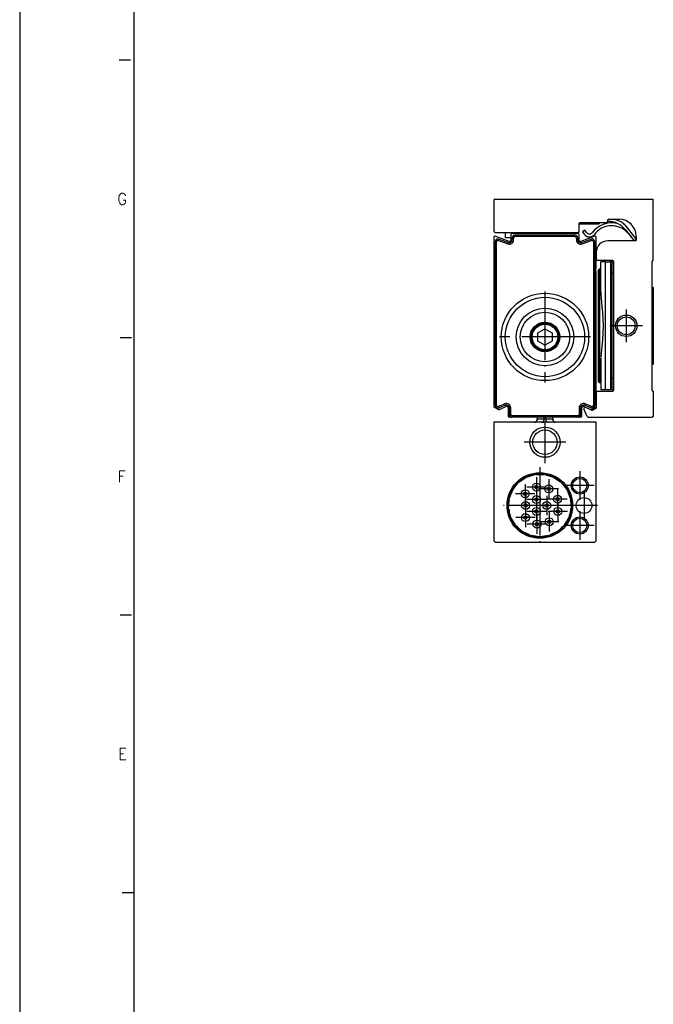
# Model space of a CAD drawing. Header units: inches. Extents: x -381 to 1766, y -418 to 176.
# Tile 2 of 19: x -381 to -270, y -239 to -66. Entities that reach past the tile are written whole.
import ezdxf

# ---------------------------------------------------------------- set-up
doc = ezdxf.new("R2010")
doc.units = ezdxf.units.IN
doc.linetypes.add('DOT_CENTER', pattern=[14, 12, -1, 0, -1])
doc.layers.add('1', color=7, linetype='Continuous')
doc.styles.add('CONVERTER_12', font='txt.shx', dxfattribs={"width": 0.9})

# ---------------------------------------------------------------- blocks, each defined once
blk = doc.blocks.new('Marco_a1', base_point=(38.87, -121.38))
at = {"layer": '1', "color": 2, "linetype": 'Continuous'}
for p, q in [((-381.13, 175.62), (-381.13, -418.38)), ((-361.7, -73.51), (-363.7, -73.51)), ((-361.51, -122.18), (-363.51, -122.18)), ((-361.51, -170.85), (-363.51, -170.85)), ((-361.13, -219.51), (-363.13, -219.51))]:
    blk.add_line(p, q, dxfattribs=at)
at = {"layer": '1', "color": 7, "linetype": 'Continuous'}
blk.add_line((-361.13, 170.62), (-361.13, -413.38), dxfattribs=at)
at = {"layer": '1', "color": 2, "char_height": 2, "attachment_point": 4, "line_spacing_factor": 1.20048, "style": 'CONVERTER_12'}
for s, insert in [('G', (-363.97, -97.85)), ('F', (-363.92, -146.51)), ('E', (-363.83, -195.18))]:
    blk.add_mtext(s, dxfattribs=dict(at, insert=insert))
blk = doc.blocks.new('Top', base_point=(38.87, -121.38))
blk.add_blockref('Marco_a1', (38.87, -121.38))
blk = doc.blocks.new('_dummy_frame', base_point=(-381.13, -418.38))
blk.add_blockref('Top', (38.87, -121.38))
blk = doc.blocks.new('PERFIL_SV_870__35', base_point=(-298, -136.14))
at = {"color": 7, "linetype": 'Continuous'}
for p, q in [((-298, -104.59), (-298, -134.2)), ((-295.27, -105.3), (-297.73, -104.4)), ((-297.16, -105.13), (-297.08, -104.89)), ((-297.16, -105.13), (-295.51, -105.73)), ((-297.08, -104.89), (-295.42, -105.5)), ((-295, -104.09), (-295, -105.11)), ((-283.2, -103.89), (-294.8, -103.89)), ((-294.5, -104.64), (-294.75, -104.64)), ((-294.75, -105.03), (-294.75, -104.64)), ((-294.5, -105.03), (-294.75, -105.03)), ((-294.5, -105.03), (-294.5, -104.64)), ((-294.25, -104.39), (-294.25, -104.14)), ((-294.25, -104.14), (-283.75, -104.14)), ((-294.25, -104.39), (-283.75, -104.39)), ((-283.75, -104.39), (-283.75, -104.14)), ((-283.5, -104.64), (-283.25, -104.64)), ((-283.5, -104.64), (-283.5, -105.03)), ((-283.5, -105.03), (-283.25, -105.03)), ((-283.25, -104.64), (-283.25, -105.03)), ((-283, -105.11), (-283, -104.09)), ((-280.27, -104.4), (-282.73, -105.3)), ((-282.58, -105.5), (-280.92, -104.89)), ((-282.49, -105.73), (-280.84, -105.13)), ((-280.84, -105.13), (-280.92, -104.89)), ((-280, -107.2), (-280, -104.59)), ((-297.5, -105.36), (-297.75, -105.36)), ((-297.75, -134.01), (-297.75, -105.36)), ((-297.5, -134.01), (-297.5, -105.36)), ((-295.51, -105.73), (-295.42, -105.5)), ((-282.49, -105.73), (-282.58, -105.5)), ((-280.5, -105.36), (-280.25, -105.36)), ((-280.5, -105.36), (-280.5, -134.01)), ((-280.25, -105.36), (-280.25, -134.01)), ((-280, -110.09), (-280, -107.2)), ((-280, -134.2), (-280, -110.49)), ((-290.25, -121.33), (-289, -120.61)), ((-289, -120.61), (-287.75, -121.33)), ((-290.25, -122.78), (-290.25, -121.33)), ((-287.75, -121.33), (-287.75, -122.78)), ((-289, -123.5), (-290.25, -122.78)), ((-287.75, -122.78), (-289, -123.5)), ((-297.9, -134.37), (-297.18, -134.79)), ((-297.5, -134.01), (-297.75, -134.01)), ((-296.03, -133.79), (-297.16, -134.24)), ((-297.16, -134.24), (-297.06, -134.47)), ((-295.94, -134.02), (-297.06, -134.47)), ((-297, -134.79), (-295.74, -134.21)), ((-296.03, -133.79), (-295.94, -134.02)), ((-295.46, -134.39), (-295.46, -135.89)), ((-295, -134.48), (-295.25, -134.48)), ((-295.25, -135.64), (-295.25, -134.48)), ((-295, -135.64), (-295, -134.48)), ((-283, -134.48), (-283, -135.64)), ((-283, -134.48), (-282.75, -134.48)), ((-282.75, -134.48), (-282.75, -135.64)), ((-282.54, -135.89), (-282.54, -134.39)), ((-282.26, -134.21), (-281, -134.79)), ((-281.97, -133.79), (-282.06, -134.02)), ((-280.94, -134.47), (-282.06, -134.02)), ((-280.84, -134.24), (-281.97, -133.79)), ((-280.84, -134.24), (-280.94, -134.47)), ((-280.82, -134.79), (-280.1, -134.37)), ((-280.5, -134.01), (-280.25, -134.01)), ((-294.97, -136.09), (-295.26, -136.09)), ((-295, -135.64), (-295.25, -135.64)), ((-294.75, -135.89), (-294.75, -136.14)), ((-283.25, -135.89), (-294.75, -135.89)), ((-283.25, -136.14), (-294.75, -136.14)), ((-283.25, -135.89), (-283.25, -136.14)), ((-283.06, -136.11), (-283.03, -136.09)), ((-282.74, -136.09), (-283.03, -136.09)), ((-283, -135.64), (-282.75, -135.64))]:
    blk.add_line(p, q, dxfattribs=at)
for radius in [7.66, 6.96, 5.04, 4.34, 2.6, 2.42, 2.25]:
    blk.add_circle((-289, -122.05), radius, dxfattribs=at)
for centre, radius, start, end in [((-297.8, -104.59), 0.2, 70, 180), ((-297.25, -105.36), 0.5, 69.8637, 180), ((-297.25, -105.36), 0.25, 69.8637, 180), ((-295.25, -105.03), 0.75, 249.8637, 0), ((-295.25, -105.03), 0.5, 249.8637, 0), ((-295.2, -105.11), 0.2, 250, 0), ((-294.8, -104.09), 0.2, 90, 180), ((-294.25, -104.64), 0.5, 90, 180), ((-294.25, -104.64), 0.25, 90, 180), ((-283.75, -104.64), 0.5, 0, 90), ((-283.75, -104.64), 0.25, 0, 90), ((-282.75, -105.03), 0.75, 180, 290.1363), ((-282.75, -105.03), 0.5, 180, 290.1363), ((-283.2, -104.09), 0.2, 0, 90), ((-282.8, -105.11), 0.2, 180, 290), ((-280.75, -105.36), 0.5, 0, 110.1363), ((-280.75, -105.36), 0.25, 0, 110.1363), ((-280.2, -104.59), 0.2, 0, 110), ((-280, -110.29), 0.2, 90, 270), ((-297.8, -134.2), 0.2, 180, 240), ((-297.25, -134.01), 0.5, 180, 291.8014), ((-297.25, -134.01), 0.25, 180, 291.8014), ((-295.75, -134.48), 0.75, 0, 111.8014), ((-295.75, -134.48), 0.5, 0, 111.8014), ((-295.66, -134.39), 0.2, 0, 115), ((-282.25, -134.48), 0.75, 68.1986, 180), ((-282.25, -134.48), 0.5, 68.1986, 180), ((-282.34, -134.39), 0.2, 65, 180), ((-280.75, -134.01), 0.5, 248.1986, 0), ((-280.75, -134.01), 0.25, 248.1986, 0), ((-280.2, -134.2), 0.2, 300, 0), ((-297.08, -134.61), 0.2, 240, 295), ((-295.26, -135.89), 0.2, 180, 270), ((-294.75, -135.64), 0.5, 180, 270), ((-294.75, -135.64), 0.25, 180, 270), ((-294.75, -135.64), 0.5, 244.158, 247.5), ((-283.25, -135.64), 0.5, 270, 360), ((-283.25, -135.64), 0.25, 270, 0), ((-282.74, -135.89), 0.2, 270, 0), ((-280.92, -134.61), 0.2, 245, 300)]:
    blk.add_arc(centre, radius, start, end, dxfattribs=at)
at = {"layer": '1', "color": 2, "linetype": 'DOT_CENTER'}
for p, q in [((-289, -114.1), (-289, -130.01)), ((-289, -118.45), (-289, -125.65)), ((-281.04, -122.05), (-296.96, -122.05)), ((-285.4, -122.05), (-292.6, -122.05))]:
    blk.add_line(p, q, dxfattribs=at)
blk = doc.blocks.new('CABEZA_S__36', base_point=(-298, -158.1))
at = {"color": 7, "linetype": 'Continuous'}
for p, q in [((-290.35, -136.14), (-290.35, -136.42)), ((-289.15, -136.42), (-289.15, -136.14)), ((-288.85, -136.42), (-288.85, -136.14)), ((-287.65, -136.42), (-287.65, -136.14)), ((-298, -137), (-298, -157.8)), ((-280, -137), (-298, -137)), ((-290.85, -137), (-290.66, -136.97)), ((-290.66, -136.97), (-290.5, -136.86)), ((-290.5, -136.86), (-290.39, -136.7)), ((-290.39, -136.7), (-290.35, -136.5)), ((-290.35, -136.42), (-289.15, -136.42)), ((-290.35, -136.5), (-290.35, -136.42)), ((-289.48, -137), (-289.35, -137)), ((-289.35, -137), (-289.18, -137)), ((-289.14, -136.43), (-289.15, -136.42)), ((-289.13, -136.44), (-289.14, -136.43)), ((-289.09, -136.47), (-289.13, -136.44)), ((-289.08, -136.48), (-289.09, -136.47)), ((-289, -136.49), (-289.08, -136.48)), ((-288.92, -136.48), (-289, -136.49)), ((-288.91, -136.47), (-288.92, -136.48)), ((-288.87, -136.44), (-288.91, -136.47)), ((-288.86, -136.43), (-288.87, -136.44)), ((-288.85, -136.42), (-288.86, -136.43)), ((-288.85, -136.42), (-287.65, -136.42)), ((-288.52, -137), (-288.82, -137)), ((-287.65, -136.42), (-287.65, -136.5)), ((-287.65, -136.5), (-287.61, -136.7)), ((-287.61, -136.7), (-287.5, -136.86)), ((-287.5, -136.86), (-287.34, -136.97)), ((-287.34, -136.97), (-287.15, -137)), ((-280, -157.8), (-280, -137)), ((-293.57, -147.53), (-292.35, -146.69)), ((-292.21, -146.63), (-290.8, -146.19)), ((-291.53, -146.34), (-291.98, -146.55)), ((-291.03, -146.26), (-291.53, -146.34)), ((-290.64, -146.17), (-289.16, -146.17)), ((-289.9, -146.09), (-290.4, -146.17)), ((-289.4, -146.17), (-289.9, -146.09)), ((-289, -146.19), (-287.59, -146.63)), ((-288.27, -146.34), (-288.77, -146.26)), ((-287.82, -146.55), (-288.27, -146.34)), ((-287.45, -146.69), (-286.23, -147.53)), ((-294.61, -148.79), (-293.69, -147.64)), ((-294.21, -148.17), (-294.46, -148.6)), ((-293.84, -147.83), (-294.21, -148.17)), ((-293.01, -147.05), (-293.37, -147.39)), ((-292.55, -146.83), (-293.01, -147.05)), ((-286.79, -147.05), (-287.25, -146.83)), ((-286.43, -147.39), (-286.79, -147.05)), ((-286.11, -147.64), (-285.19, -148.79)), ((-285.59, -148.17), (-285.96, -147.83)), ((-285.34, -148.6), (-285.59, -148.17)), ((-295.23, -150.31), (-294.69, -148.93)), ((-295.03, -149.59), (-295.14, -150.08)), ((-294.78, -149.16), (-295.03, -149.59)), ((-285.11, -148.93), (-284.57, -150.31)), ((-284.77, -149.59), (-285.02, -149.16)), ((-284.66, -150.08), (-284.77, -149.59)), ((-295.29, -150.7), (-295.4, -151.19)), ((-295.4, -151.19), (-295.36, -151.69)), ((-295.38, -151.94), (-295.27, -150.46)), ((-284.53, -150.46), (-284.42, -151.94)), ((-284.4, -151.19), (-284.51, -150.7)), ((-284.42, -151.92), (-284.42, -151.87)), ((-284.39, -151.52), (-284.4, -151.19)), ((-295.04, -153.54), (-295.37, -152.09)), ((-295.31, -152.33), (-295.28, -152.83)), ((-295.28, -152.83), (-295.09, -153.3)), ((-284.43, -152.09), (-284.76, -153.54)), ((-284.71, -153.3), (-284.52, -152.83)), ((-284.52, -152.83), (-284.45, -152.17)), ((-294.24, -154.96), (-294.98, -153.68)), ((-294.86, -153.89), (-294.67, -154.36)), ((-294.67, -154.36), (-294.36, -154.75)), ((-293.06, -156.09), (-294.14, -155.09)), ((-293.96, -155.25), (-293.65, -155.65)), ((-285.66, -155.09), (-286.74, -156.09)), ((-286.15, -155.65), (-285.84, -155.25)), ((-284.82, -153.68), (-285.56, -154.96)), ((-285.44, -154.75), (-285.13, -154.36)), ((-285.13, -154.36), (-284.94, -153.89)), ((-293.65, -155.65), (-293.24, -155.93)), ((-291.59, -156.83), (-292.93, -156.18)), ((-292.71, -156.29), (-292.29, -156.57)), ((-292.29, -156.57), (-291.81, -156.72)), ((-289.9, -157.1), (-291.44, -156.87)), ((-291.2, -156.91), (-290.72, -157.06)), ((-290.72, -157.06), (-290.22, -157.06)), ((-288.36, -156.87), (-289.9, -157.1)), ((-289.58, -157.06), (-289.08, -157.06)), ((-289.08, -157.06), (-288.6, -156.91)), ((-286.87, -156.18), (-288.21, -156.83)), ((-287.99, -156.72), (-287.51, -156.57)), ((-287.51, -156.57), (-287.09, -156.29)), ((-286.56, -155.93), (-286.15, -155.65)), ((-297.7, -158.1), (-298, -157.8)), ((-280.3, -158.1), (-297.7, -158.1)), ((-280, -157.8), (-280.3, -158.1))]:
    blk.add_line(p, q, dxfattribs=at)
for centre, radius in [((-289, -140.5), 2.65), ((-289, -140.5), 2.15), ((-289.9, -151.6), 5.75), ((-289.9, -151.6), 5.57), ((-282.9, -148.1), 1.5), ((-290.5, -148.36), 0.7), ((-290.5, -148.36), 0.298), ((-288.35, -148.69), 0.7), ((-288.35, -148.69), 0.298), ((-282.9, -148.1), 1.25), ((-292.47, -149.54), 0.7), ((-292.47, -149.54), 0.298), ((-290.5, -150.57), 0.7), ((-286.79, -150.49), 0.7), ((-286.79, -150.49), 0.298), ((-292.4, -151.6), 0.7), ((-292.4, -151.6), 0.298), ((-290.5, -150.57), 0.298), ((-288.7, -151.6), 0.7), ((-288.7, -151.6), 0.298), ((-286.76, -152.63), 0.7), ((-282.15, -151.6), 1.38), ((-292.43, -153.72), 0.7), ((-292.43, -153.72), 0.298), ((-290.5, -152.64), 0.7), ((-290.5, -152.64), 0.298), ((-286.76, -152.63), 0.298), ((-282.9, -155.1), 1.5), ((-290.4, -154.87), 0.7), ((-290.4, -154.87), 0.298), ((-288.25, -154.46), 0.7), ((-288.25, -154.46), 0.298), ((-282.9, -155.1), 1.25)]:
    blk.add_circle(centre, radius, dxfattribs=at)
for start, end in [(107.1429, 261.4286), (278.5714, 107.1429)]:
    blk.add_arc((-289.9, -151.6), 5.55, start, end, dxfattribs=at)
for points, knots in [([(-289.63, -137), (-289.58, -137), (-289.49, -136.99), (-289.35, -136.93), (-289.25, -136.83), (-289.17, -136.7), (-289.13, -136.56), (-289.14, -136.46), (-289.15, -136.42)], [0, 0, 0, 0, 0.1429972, 0.2863808, 0.4304071, 0.5751178, 0.7203291, 0.8656939, 0.8656939, 0.8656939, 0.8656939]), ([(-288.85, -136.42), (-288.86, -136.46), (-288.87, -136.56), (-288.83, -136.7), (-288.75, -136.83), (-288.65, -136.93), (-288.51, -136.99), (-288.42, -137), (-288.37, -137)], [0, 0, 0, 0, 0.1453648, 0.2905761, 0.4352868, 0.5793131, 0.7226967, 0.8656939, 0.8656939, 0.8656939, 0.8656939])]:
    blk.add_open_spline(points, degree=3, knots=knots, dxfattribs=at)
at = {"layer": '1', "color": 2, "linetype": 'DOT_CENTER'}
for p, q in [((-289, -136.85), (-289, -144.15)), ((-285.35, -140.5), (-292.65, -140.5)), ((-289.9, -144.86), (-289.9, -158.35)), ((-290.5, -146.66), (-290.5, -150.06)), ((-282.9, -145.6), (-282.9, -150.6)), ((-292.47, -147.84), (-292.47, -151.24)), ((-288.8, -148.36), (-292.2, -148.36)), ((-288.35, -146.99), (-288.35, -150.39)), ((-280.4, -148.1), (-285.4, -148.1)), ((-290.77, -149.54), (-294.17, -149.54)), ((-292.4, -149.9), (-292.4, -153.3)), ((-290.5, -148.87), (-290.5, -152.27)), ((-286.65, -148.69), (-290.05, -148.69)), ((-288.7, -149.9), (-288.7, -153.3)), ((-286.79, -148.79), (-286.79, -152.19)), ((-282.15, -149.23), (-282.15, -153.98)), ((-283.15, -151.6), (-296.65, -151.6)), ((-290.7, -151.6), (-294.1, -151.6)), ((-288.8, -150.57), (-292.2, -150.57)), ((-290.5, -150.94), (-290.5, -154.34)), ((-287, -151.6), (-290.4, -151.6)), ((-285.09, -150.49), (-288.49, -150.49)), ((-286.76, -150.93), (-286.76, -154.33)), ((-279.78, -151.6), (-284.53, -151.6)), ((-292.43, -152.02), (-292.43, -155.42)), ((-288.8, -152.64), (-292.2, -152.64)), ((-290.4, -153.17), (-290.4, -156.57)), ((-285.06, -152.63), (-288.46, -152.63)), ((-288.25, -152.76), (-288.25, -156.16)), ((-282.9, -152.6), (-282.9, -157.6)), ((-290.73, -153.72), (-294.13, -153.72)), ((-288.7, -154.87), (-292.1, -154.87)), ((-286.55, -154.46), (-289.95, -154.46)), ((-280.4, -155.1), (-285.4, -155.1))]:
    blk.add_line(p, q, dxfattribs=at)
blk = doc.blocks.new('SOPORTE_SV_870__37', base_point=(-298, -136.09))
at = {"color": 7, "linetype": 'Continuous'}
for p, q in [((-298, -98.09), (-298, -103.49)), ((-297.8, -97.89), (-270.2, -97.89)), ((-270.2, -97.89), (-270.14, -97.9)), ((-270.14, -97.9), (-270.12, -97.91)), ((-270.12, -97.91), (-270.09, -97.93)), ((-270.09, -97.93), (-270.03, -97.98)), ((-270.03, -97.98), (-270.02, -98.02)), ((-270.02, -98.02), (-270.01, -98.04)), ((-270.01, -98.04), (-270, -98.09)), ((-270, -108.59), (-270, -98.09)), ((-278.02, -101.87), (-278.01, -101.85)), ((-278.01, -101.85), (-278, -101.79)), ((-278, -101.59), (-277.99, -101.54)), ((-278, -101.79), (-278, -101.59)), ((-277.99, -101.54), (-277.98, -101.52)), ((-277.98, -101.52), (-277.97, -101.48)), ((-277.97, -101.48), (-277.91, -101.43)), ((-277.97, -101.48), (-277.94, -101.45)), ((-277.94, -101.8), (-277.97, -101.48)), ((-277.94, -101.45), (-277.91, -101.43)), ((-277.91, -101.43), (-277.88, -101.41)), ((-277.91, -101.43), (-277.88, -101.41)), ((-277.88, -101.41), (-277.86, -101.4)), ((-277.88, -101.41), (-277.86, -101.4)), ((-277.86, -101.4), (-277.8, -101.39)), ((-277.8, -101.39), (-276, -101.39)), ((-283.03, -103.61), (-283.02, -103.57)), ((-283.02, -103.57), (-283.01, -103.55)), ((-283.01, -103.55), (-283, -103.49)), ((-283, -102.19), (-282.99, -102.14)), ((-283, -103.49), (-283, -102.19)), ((-279.6, -102.29), (-283, -102.29)), ((-282.99, -102.14), (-282.98, -102.12)), ((-282.98, -102.12), (-282.97, -102.08)), ((-282.97, -102.08), (-282.94, -102.05)), ((-282.94, -102.05), (-282.91, -102.03)), ((-282.91, -102.03), (-282.88, -102.01)), ((-282.88, -102.01), (-282.86, -102)), ((-282.86, -102), (-282.8, -102)), ((-282.8, -102), (-278.2, -102)), ((-281.99, -103.33), (-282.4, -103.62)), ((-281.7, -103.74), (-281.99, -103.33)), ((-281.7, -103.74), (-281.99, -103.33)), ((-281.7, -103.74), (-281.99, -103.33)), ((-281.7, -103.74), (-281.99, -103.33)), ((-280.26, -103.23), (-280.73, -103.76)), ((-280.26, -103.23), (-280.73, -103.76)), ((-280.26, -103.23), (-280.73, -103.76)), ((-279.3, -102), (-279.6, -102.29)), ((-279.6, -102), (-279.6, -102.17)), ((-279.6, -102.17), (-279.6, -102.29)), ((-278.16, -101.99), (-278.2, -102)), ((-278.2, -102), (-278.14, -101.99)), ((-278.14, -101.99), (-278.16, -101.99)), ((-278.14, -101.99), (-278.12, -101.98)), ((-278.12, -101.98), (-278.09, -101.96)), ((-278.11, -101.98), (-278.12, -101.98)), ((-278.09, -101.96), (-278.11, -101.98)), ((-278.09, -101.96), (-278.06, -101.94)), ((-278.06, -101.94), (-278.03, -101.91)), ((-278.03, -101.91), (-278.02, -101.87)), ((-276.18, -102.2), (-276.4, -102.14)), ((-274.91, -103.22), (-273.37, -105.19)), ((-274.86, -103.43), (-274.3, -104)), ((-274.86, -103.43), (-274.3, -104)), ((-274.86, -103.43), (-274.3, -104)), ((-273, -104.85), (-274.52, -102.91)), ((-273, -104.85), (-274.52, -102.91)), ((-273, -104.85), (-274.52, -102.91)), ((-273, -104.85), (-274.52, -102.91)), ((-273.9, -103.7), (-274.52, -102.91)), ((-297.8, -103.7), (-283.2, -103.7)), ((-295.9, -104.64), (-295.9, -103.7)), ((-295, -104.64), (-295.9, -104.64)), ((-294.7, -103.89), (-294.7, -103.7)), ((-283.2, -103.7), (-283.14, -103.69)), ((-283.14, -103.69), (-283.12, -103.68)), ((-283.12, -103.68), (-283.09, -103.66)), ((-283.09, -103.66), (-283.06, -103.64)), ((-283.06, -103.64), (-283.03, -103.61)), ((-282.4, -103.62), (-282.11, -104.03)), ((-282.4, -103.62), (-282.11, -104.03)), ((-282.4, -103.62), (-282.11, -104.03)), ((-282.4, -103.62), (-282.11, -104.03)), ((-273.2, -105.19), (-278, -105.19)), ((-274.32, -103.98), (-273.37, -105.19)), ((-274.3, -104), (-273.37, -105.19)), ((-273.37, -105.19), (-273, -104.9)), ((-273.14, -105.19), (-273.2, -105.19)), ((-273.12, -105.18), (-273.14, -105.19)), ((-273.09, -105.16), (-273.12, -105.18)), ((-273.06, -105.14), (-273.09, -105.16)), ((-273.03, -105.11), (-273.06, -105.14)), ((-273.02, -105.07), (-273.03, -105.11)), ((-273.01, -105.05), (-273.02, -105.07)), ((-273, -104.99), (-273.01, -105.05)), ((-273, -104.39), (-273, -104.99)), ((-280, -107.19), (-280, -108.39)), ((-280, -108.39), (-279.99, -108.45)), ((-279.99, -108.45), (-279.98, -108.47)), ((-279.98, -108.47), (-279.97, -108.51)), ((-279.97, -108.51), (-279.94, -108.54)), ((-279.94, -108.54), (-279.91, -108.56)), ((-279.91, -108.56), (-279.88, -108.58)), ((-279.88, -108.58), (-279.86, -108.59)), ((-279.86, -108.59), (-279.8, -108.59)), ((-279.8, -108.59), (-277.2, -108.59)), ((-277.2, -108.59), (-277.14, -108.6)), ((-277.14, -108.6), (-277.12, -108.61)), ((-277.12, -108.61), (-277.09, -108.63)), ((-277.09, -108.63), (-277.06, -108.65)), ((-277.06, -108.65), (-277.03, -108.68)), ((-277.03, -108.68), (-277.02, -108.72)), ((-277.02, -108.72), (-277.01, -108.74)), ((-277.01, -108.74), (-277, -108.79)), ((-270.2, -108.79), (-270, -108.59)), ((-279.45, -110.09), (-279.7, -110.34)), ((-279.7, -110.34), (-279.7, -120.09)), ((-279.45, -110.09), (-279.2, -110.09)), ((-279.45, -110.09), (-279.45, -123.92)), ((-278.36, -108.9), (-279.2, -108.9)), ((-279.2, -114.12), (-279.2, -108.9)), ((-278.36, -108.9), (-277.68, -108.9)), ((-278.36, -131.29), (-278.36, -108.9)), ((-277.09, -108.9), (-277.68, -108.9)), ((-277.43, -108.94), (-277.68, -108.9)), ((-277.43, -108.94), (-277.4, -108.94)), ((-277.43, -131.25), (-277.43, -108.94)), ((-277.4, -108.94), (-277.32, -108.99)), ((-277.32, -108.99), (-277.27, -109.04)), ((-277.27, -109.04), (-277.25, -109.06)), ((-277.25, -109.06), (-277.21, -109.16)), ((-277.21, -109.16), (-277.2, -109.29)), ((-277.2, -110.89), (-277.2, -109.29)), ((-277, -108.9), (-277.09, -108.9)), ((-277.09, -108.9), (-277, -108.9)), ((-277, -108.79), (-277, -131.39)), ((-270.2, -131.39), (-270.2, -108.79)), ((-277, -110.89), (-277.2, -110.89)), ((-277.2, -129.29), (-277.2, -110.89)), ((-270.2, -113.27), (-270.06, -113.32)), ((-270.2, -113.27), (-270.06, -113.32)), ((-270.2, -113.27), (-270.06, -113.32)), ((-270.2, -113.27), (-270.06, -113.32)), ((-270.06, -113.32), (-270, -113.4)), ((-270.06, -113.32), (-270, -113.4)), ((-270.06, -113.32), (-270, -113.4)), ((-270.06, -113.32), (-270, -113.4)), ((-270, -113.4), (-270, -119.14)), ((-279.2, -114.12), (-279.2, -114.41)), ((-279.2, -114.41), (-279.19, -114.61)), ((-279.19, -114.61), (-279.14, -115.31)), ((-279.14, -115.31), (-278.96, -117.32)), ((-278.96, -117.32), (-278.93, -117.63)), ((-278.93, -117.63), (-278.85, -118.89)), ((-278.85, -118.89), (-278.82, -120.1)), ((-279.7, -120.09), (-279.7, -129.84)), ((-278.82, -120.1), (-278.85, -121.3)), ((-270, -119.14), (-270, -126.79)), ((-278.93, -122.57), (-279.03, -123.64)), ((-278.85, -121.3), (-278.93, -122.57)), ((-279.45, -123.92), (-279.45, -130.09)), ((-279.03, -123.64), (-279.14, -124.88)), ((-279.2, -125.78), (-279.2, -126.07)), ((-279.14, -124.88), (-279.19, -125.58)), ((-279.2, -126.07), (-279.2, -131.29)), ((-270.06, -126.87), (-270.2, -126.92)), ((-270.06, -126.87), (-270.2, -126.92)), ((-270.06, -126.87), (-270.2, -126.92)), ((-270.06, -126.87), (-270.2, -126.92)), ((-270, -126.79), (-270.06, -126.87)), ((-270, -126.79), (-270.06, -126.87)), ((-270, -126.79), (-270.06, -126.87)), ((-270, -126.79), (-270.06, -126.87)), ((-277.2, -130.89), (-277.2, -129.29)), ((-277, -129.29), (-277.2, -129.29)), ((-279.45, -130.09), (-279.7, -129.84)), ((-279.2, -130.09), (-279.45, -130.09)), ((-277.32, -131.2), (-277.4, -131.25)), ((-277.27, -131.15), (-277.32, -131.2)), ((-277.25, -131.13), (-277.27, -131.15)), ((-277.21, -131.03), (-277.25, -131.13)), ((-277.2, -130.89), (-277.21, -131.03)), ((-279.99, -131.74), (-280, -131.79)), ((-280, -131.79), (-280, -134.43)), ((-279.98, -131.72), (-279.99, -131.74)), ((-279.97, -131.68), (-279.98, -131.72)), ((-279.94, -131.65), (-279.97, -131.68)), ((-279.91, -131.63), (-279.94, -131.65)), ((-279.88, -131.61), (-279.91, -131.63)), ((-279.86, -131.6), (-279.88, -131.61)), ((-279.8, -131.59), (-279.86, -131.6)), ((-277.2, -131.59), (-279.8, -131.59)), ((-278.36, -131.29), (-279.2, -131.29)), ((-277.68, -131.29), (-278.36, -131.29)), ((-277.68, -131.29), (-277.43, -131.25)), ((-277.09, -131.29), (-277.68, -131.29)), ((-277.4, -131.25), (-277.43, -131.25)), ((-277.14, -131.59), (-277.2, -131.59)), ((-277.12, -131.58), (-277.14, -131.59)), ((-277.09, -131.56), (-277.12, -131.58)), ((-277, -131.29), (-277.09, -131.29)), ((-277.09, -131.29), (-277, -131.29)), ((-277.06, -131.54), (-277.09, -131.56)), ((-277.03, -131.51), (-277.06, -131.54)), ((-277.02, -131.47), (-277.03, -131.51)), ((-277.01, -131.45), (-277.02, -131.47)), ((-277, -131.39), (-277.01, -131.45)), ((-270, -131.59), (-270.2, -131.39)), ((-270, -131.59), (-270, -135.89)), ((-281.59, -135.97), (-282.16, -134.64)), ((-281.89, -134.38), (-280.81, -134.91)), ((-280.1, -134.6), (-280.62, -134.9)), ((-280.03, -134.53), (-280.1, -134.6)), ((-280.02, -134.5), (-280.03, -134.53)), ((-280.01, -134.48), (-280.02, -134.5)), ((-280, -134.43), (-280.01, -134.48)), ((-281.59, -135.97), (-281.56, -136.02)), ((-281.56, -136.02), (-281.55, -136.04)), ((-281.55, -136.04), (-281.51, -136.06)), ((-281.51, -136.06), (-281.48, -136.08)), ((-281.48, -136.08), (-281.46, -136.09)), ((-281.46, -136.09), (-281.41, -136.09)), ((-281.41, -136.09), (-270.2, -136.09)), ((-280.8, -134.91), (-280.81, -134.91)), ((-280.76, -134.92), (-280.8, -134.91)), ((-280.67, -134.92), (-280.76, -134.92)), ((-280.64, -134.91), (-280.67, -134.92)), ((-280.62, -134.9), (-280.64, -134.91)), ((-270.14, -136.09), (-270.2, -136.09)), ((-270.12, -136.08), (-270.14, -136.09)), ((-270.09, -136.06), (-270.12, -136.08)), ((-270.03, -136.01), (-270.09, -136.06)), ((-270.02, -135.97), (-270.03, -136.01)), ((-270.01, -135.95), (-270.02, -135.97)), ((-270, -135.89), (-270.01, -135.95))]:
    blk.add_line(p, q, dxfattribs=at)
for radius in [1.88, 1.57]:
    blk.add_circle((-274.75, -120.09), radius, dxfattribs=at)
for centre, radius, start, end in [((-297.8, -98.09), 0.2, 90, 180), ((-277.84, -105.52), 3.72, 38.1463, 91.6251), ((-277.84, -105.52), 4.22, 38.1463, 77.8762), ((-276, -104.39), 3, 0, 90), ((-297.8, -103.49), 0.2, 180, 270), ((-277.29, -106.36), 4.31, 78.0768, 142.866), ((-277.29, -106.36), 3.81, 50.3846, 142.8661), ((-277.29, -106.36), 3.81, 78.077, 91.9232), ((-277.29, -106.36), 3.81, 78.077, 91.9232), ((-277.29, -106.36), 3.81, 78.077, 91.9232), ((-277.84, -105.52), 4.22, 38.146, 50.3842), ((-277.84, -105.52), 4.22, 38.146, 50.3842), ((-277.84, -105.52), 4.22, 38.146, 50.3842), ((-277.84, -105.52), 4.22, 38.146, 50.3842), ((-277.84, -105.52), 4.22, 38.146, 50.3842), ((-277.84, -105.52), 4.22, 38.146, 50.3842), ((-277.84, -105.52), 4.22, 38.146, 50.3842), ((-281.21, -103.4), 1.1, 215, 322.866), ((-281.21, -103.4), 0.6, 215, 322.866), ((-281.21, -103.4), 1.1, 269.7366, 322.8661), ((-281.21, -103.4), 1.1, 269.7366, 322.8661), ((-281.21, -103.4), 1.1, 269.7366, 322.8661), ((-281.21, -103.4), 0.6, 287.5041, 310.003), ((-281.21, -103.4), 0.6, 287.5041, 310.003), ((-281.21, -103.4), 0.6, 287.5041, 310.003), ((-278, -107.19), 2, 90, 180), ((-281.97, -134.56), 0.2, 64, 203.1311)]:
    blk.add_arc(centre, radius, start, end, dxfattribs=at)
at = {"layer": '1', "color": 2, "linetype": 'DOT_CENTER'}
for p, q in [((-274.75, -117.22), (-274.75, -122.97)), ((-271.88, -120.09), (-277.63, -120.09))]:
    blk.add_line(p, q, dxfattribs=at)
blk = doc.blocks.new('REGLA_SV_870__38', base_point=(-298, -158.1))
for name, p in [('SOPORTE_SV_870__37', (-298, -136.09)), ('PERFIL_SV_870__35', (-298, -136.14)), ('CABEZA_S__36', (-298, -158.1))]:
    blk.add_blockref(name, p)
blk = doc.blocks.new('Derecha1', base_point=(-284, -128))
blk.add_blockref('REGLA_SV_870__38', (-298, -158.1))

msp = doc.modelspace()

# ---------------------------------------------------------------- block references
msp.add_blockref('Derecha1', (-284, -128))
at = {"layer": '1'}
msp.add_blockref('_dummy_frame', (-381.13, -418.38), dxfattribs=at)

doc.saveas('drawing.dxf')
